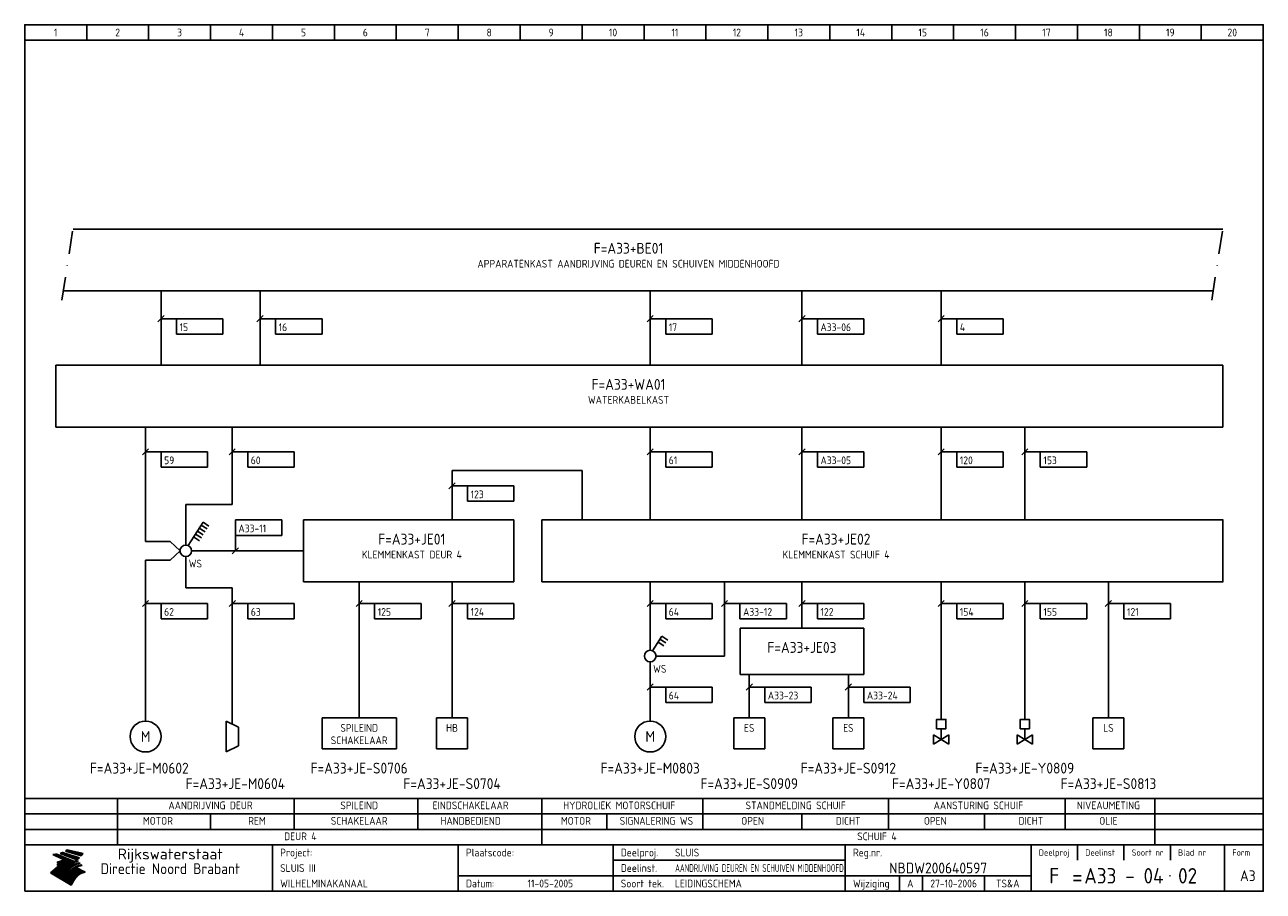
# Model space of a CAD drawing. Extents: x 10 to 410, y 10 to 290.
import ezdxf
from ezdxf.enums import TextEntityAlignment as Align

# ---------------------------------------------------------------- set-up
doc = ezdxf.new("R2010")
doc.units = 0
doc.header["$LTSCALE"] = 15
doc.header["$MEASUREMENT"] = 0
doc.linetypes.add('DASHDOT', pattern=[1, 0.5, -0.25, 0, -0.25])
doc.layers.get('0').update_dxf_attribs({"linetype": 'CONTINUOUS'})
for name, color, linetype in [('0-25', 7, 'CONTINUOUS'), ('0-35', 2, 'CONTINUOUS'), ('0-50', 3, 'CONTINUOUS'), ('B-25', 7, 'CONTINUOUS'), ('B-35', 2, 'CONTINUOUS'), ('S-25', 7, 'CONTINUOUS')]:
    doc.layers.add(name, color=color, linetype=linetype)
doc.styles.add('ISO', font='iso.shx')
doc.styles.get("Standard").update_dxf_attribs({"font": 'iso.shx'})

# ---------------------------------------------------------------- blocks, each defined once
blk = doc.blocks.new('KADERA3')
at = {"layer": '0-25'}
for p, q in [((30, 285), (30, 290)), ((50, 285), (50, 290)), ((70, 285), (70, 290)), ((90, 285), (90, 290)), ((110, 285), (110, 290)), ((130, 285), (130, 290)), ((150, 285), (150, 290)), ((170, 285), (170, 290)), ((190, 285), (190, 290)), ((210, 285), (210, 290)), ((230, 285), (230, 290)), ((250, 285), (250, 290)), ((270, 285), (270, 290)), ((290, 285), (290, 290)), ((310, 285), (310, 290)), ((330, 285), (330, 290)), ((350, 285), (350, 290)), ((370, 285), (370, 290)), ((390, 285), (390, 290)), ((10, 285), (410, 285)), ((410, 35), (10, 35)), ((410, 30), (10, 30)), ((350, 25), (350, 20)), ((365, 25), (365, 20)), ((380, 25), (380, 20)), ((200, 20), (275, 20)), ((150, 15), (335, 15)), ((292.5, 15), (292.5, 10)), ((300, 15), (300, 10)), ((320, 15), (320, 10))]:
    blk.add_line(p, q, dxfattribs=at)
at = {"layer": '0-25', "color": 7}
for p, q in [((19.1, 21.89), (25.12, 19)), ((19.1, 21.89), (25.12, 19)), ((19.17, 21.86), (20.7, 21.86)), ((19.29, 21.8), (20.83, 21.8)), ((19.4, 21.75), (20.96, 21.75)), ((19.52, 21.69), (21.09, 21.69)), ((19.64, 21.63), (21.22, 21.63)), ((19.74, 21.92), (20.56, 21.92)), ((19.75, 21.58), (21.36, 21.58)), ((19.87, 21.52), (21.49, 21.52)), ((19.99, 21.47), (21.62, 21.47)), ((20.11, 21.41), (21.75, 21.41)), ((20.22, 21.35), (21.88, 21.35)), ((20.25, 21.97), (20.43, 21.97)), ((20.34, 21.3), (22.02, 21.3)), ((20.38, 21.99), (26.02, 19.59)), ((20.38, 21.99), (26.02, 19.59)), ((20.46, 21.24), (22.15, 21.24)), ((20.57, 21.18), (22.28, 21.18)), ((20.69, 21.13), (22.41, 21.13)), ((20.81, 21.07), (22.55, 21.07)), ((20.92, 21.02), (22.68, 21.02)), ((21.04, 20.96), (22.81, 20.96)), ((21.16, 20.9), (22.94, 20.9)), ((21.27, 20.85), (23.07, 20.85)), ((21.39, 20.79), (23.21, 20.79)), ((21.47, 22.25), (26.83, 20.19)), ((21.47, 22.25), (26.83, 20.19)), ((21.49, 22.25), (23.07, 22.25)), ((21.51, 20.73), (23.34, 20.73)), ((21.6, 22.2), (23.25, 22.2)), ((21.63, 20.68), (23.47, 20.68)), ((21.65, 22.31), (22.89, 22.31)), ((21.74, 20.62), (23.6, 20.62)), ((21.75, 22.14), (23.42, 22.14)), ((21.8, 22.37), (22.71, 22.37)), ((21.86, 20.57), (23.73, 20.57)), ((21.9, 22.08), (23.6, 22.08)), ((21.94, 22.42), (22.53, 22.42)), ((21.98, 20.51), (23.87, 20.51)), ((22.04, 22.03), (23.78, 22.03)), ((22.06, 22.48), (22.36, 22.48)), ((22.09, 20.45), (24, 20.45)), ((22.18, 22.53), (27.65, 20.8)), ((22.18, 22.53), (27.65, 20.8)), ((22.19, 21.97), (23.96, 21.97)), ((22.21, 20.4), (24.13, 20.4)), ((22.33, 20.34), (24.26, 20.34)), ((22.34, 21.92), (24.13, 21.92)), ((22.37, 20), (23.08, 20)), ((22.44, 20.28), (24.4, 20.28)), ((22.48, 21.86), (24.31, 21.86)), ((22.49, 20.06), (23.04, 20.06)), ((22.56, 20.23), (24.53, 20.23)), ((22.61, 20.12), (22.93, 20.12)), ((22.63, 21.8), (24.49, 21.8)), ((22.68, 20.17), (24.66, 20.17)), ((22.71, 20.17), (22.82, 20.17)), ((23.11, 20.02), (22.77, 20.2)), ((23.11, 20.02), (22.77, 20.2)), ((22.78, 21.75), (24.67, 21.75)), ((22.79, 20.12), (24.79, 20.12)), ((22.91, 20.06), (24.92, 20.06)), ((22.92, 21.69), (24.85, 21.69)), ((23.03, 20), (25.06, 20)), ((23.07, 21.63), (25.02, 21.63)), ((23.14, 22.99), (28.22, 21.46)), ((23.14, 22.99), (28.22, 21.46)), ((23.15, 22.98), (25.33, 22.98)), ((23.22, 21.58), (25.2, 21.58)), ((23.23, 23.04), (25.09, 23.04)), ((23.32, 23.1), (24.84, 23.1)), ((23.34, 22.93), (25.57, 22.93)), ((23.36, 21.52), (25.38, 21.52)), ((23.4, 23.15), (24.6, 23.15)), ((23.49, 23.21), (24.36, 23.21)), ((23.51, 21.47), (25.56, 21.47)), ((23.52, 22.87), (25.81, 22.87)), ((23.57, 23.27), (24.12, 23.27)), ((23.64, 23.32), (23.87, 23.32)), ((23.66, 21.41), (25.74, 21.41)), ((23.7, 23.36), (28.82, 22.17)), ((23.7, 23.36), (28.82, 22.17)), ((23.71, 22.82), (26.06, 22.82)), ((23.8, 21.35), (25.91, 21.35)), ((23.9, 22.76), (26.3, 22.76)), ((23.95, 21.3), (26.09, 21.3)), ((24.09, 22.7), (26.54, 22.7)), ((24.09, 21.24), (26.27, 21.24)), ((24.24, 21.18), (26.45, 21.18)), ((24.27, 22.65), (26.78, 22.65)), ((24.39, 21.13), (26.62, 21.13)), ((24.46, 22.59), (27.03, 22.59)), ((24.53, 21.07), (26.8, 21.07)), ((24.65, 22.53), (27.27, 22.53)), ((24.68, 21.02), (26.98, 21.02)), ((24.83, 20.96), (27.16, 20.96)), ((24.84, 22.48), (27.51, 22.48)), ((24.97, 20.9), (27.34, 20.9)), ((25.02, 22.42), (27.75, 22.42)), ((25.12, 20.85), (27.51, 20.85)), ((25.21, 22.37), (28, 22.37)), ((25.27, 20.79), (27.63, 20.79)), ((25.4, 22.31), (28.24, 22.31)), ((25.41, 20.73), (27.57, 20.73)), ((25.56, 20.68), (27.51, 20.68)), ((25.58, 22.25), (28.48, 22.25)), ((25.71, 20.62), (27.44, 20.62)), ((25.77, 22.2), (28.72, 22.2)), ((25.85, 20.57), (27.37, 20.57)), ((25.96, 22.14), (28.79, 22.14)), ((26, 20.51), (27.29, 20.51)), ((26.15, 22.08), (28.75, 22.08)), ((26.15, 20.45), (27.22, 20.45)), ((26.29, 20.4), (27.14, 20.4)), ((26.33, 22.03), (28.71, 22.03)), ((26.44, 20.34), (27.06, 20.34)), ((26.52, 21.97), (28.66, 21.97)), ((26.59, 20.28), (26.97, 20.28)), ((26.71, 21.92), (28.62, 21.92)), ((26.73, 20.23), (26.89, 20.23)), ((26.9, 21.86), (28.57, 21.86)), ((27.08, 21.8), (28.52, 21.8)), ((27.27, 21.75), (28.48, 21.75)), ((27.46, 21.69), (28.43, 21.69)), ((27.65, 21.63), (28.38, 21.63)), ((27.83, 21.58), (28.33, 21.58)), ((28.02, 21.52), (28.28, 21.52)), ((28.21, 21.47), (28.22, 21.47)), ((20.58, 17.88), (18.3, 16)), ((20.58, 17.88), (18.3, 16)), ((24.94, 11.97), (18.3, 16)), ((24.94, 11.97), (18.3, 16)), ((18.31, 16.01), (20.96, 16.01)), ((18.38, 16.07), (21.46, 16.07)), ((18.45, 16.12), (21.88, 16.12)), ((18.52, 16.18), (22.15, 16.18)), ((18.59, 16.23), (22.38, 16.23)), ((18.65, 16.29), (22.58, 16.29)), ((18.72, 16.35), (22.75, 16.35)), ((18.79, 16.4), (22.91, 16.4)), ((18.86, 16.46), (20.6, 16.46)), ((18.93, 16.52), (20.6, 16.52)), ((18.99, 16.57), (20.6, 16.57)), ((19.06, 16.63), (20.6, 16.63)), ((19.13, 16.68), (20.6, 16.68)), ((19.2, 16.74), (20.6, 16.74)), ((19.27, 16.8), (20.6, 16.8)), ((19.33, 16.85), (21.07, 16.85)), ((19.4, 16.91), (21.55, 16.91)), ((19.47, 16.97), (21.88, 16.97)), ((19.54, 17.02), (22.13, 17.02)), ((19.61, 17.08), (22.34, 17.08)), ((19.67, 17.13), (20.6, 17.13)), ((19.74, 17.19), (20.6, 17.19)), ((19.81, 17.25), (20.6, 17.25)), ((19.88, 17.3), (20.6, 17.3)), ((19.95, 17.36), (20.6, 17.36)), ((20.01, 17.42), (20.6, 17.42)), ((20.08, 17.47), (20.93, 17.47)), ((20.15, 17.53), (21.26, 17.53)), ((20.22, 17.58), (21.51, 17.58)), ((20.29, 17.64), (21.72, 17.64)), ((20.35, 17.7), (21.9, 17.7)), ((20.42, 17.75), (22.07, 17.75)), ((20.49, 17.81), (22.22, 17.81)), ((20.56, 17.87), (22.36, 17.87)), ((20.6, 19.11), (20.58, 19.51)), ((20.6, 19.11), (20.58, 19.51)), ((20.58, 19.5), (22.09, 19.5)), ((20.58, 19.44), (21.95, 19.44)), ((20.59, 19.38), (21.79, 19.38)), ((20.59, 19.33), (21.62, 19.33)), ((20.59, 19.27), (21.42, 19.27)), ((20.6, 19.22), (21.2, 19.22)), ((20.6, 19.16), (20.93, 19.16)), ((20.6, 19.11), (20.69, 19.12)), ((20.6, 19.11), (20.69, 19.12)), ((20.6, 18.79), (20.77, 18.81)), ((20.6, 18.79), (20.77, 18.81)), ((20.6, 18.29), (20.6, 18.79)), ((20.6, 18.29), (20.6, 18.79)), ((20.6, 18.77), (22.46, 18.77)), ((20.6, 18.71), (22.33, 18.71)), ((20.6, 18.65), (22.19, 18.65)), ((20.6, 18.6), (22.04, 18.6)), ((20.6, 18.54), (21.87, 18.54)), ((20.6, 18.48), (21.68, 18.48)), ((20.6, 18.43), (21.46, 18.43)), ((20.6, 18.37), (21.21, 18.37)), ((20.6, 18.32), (20.87, 18.32)), ((20.6, 18.29), (20.88, 18.32)), ((20.6, 18.29), (20.88, 18.32)), ((20.6, 17.88), (20.86, 17.91)), ((20.6, 17.88), (20.86, 17.91)), ((20.6, 17.43), (20.97, 17.48)), ((20.6, 17.43), (20.97, 17.48)), ((20.6, 17.43), (20.6, 17.09)), ((20.6, 17.43), (20.6, 17.09)), ((20.6, 17.09), (21.26, 17.16)), ((20.6, 17.09), (21.26, 17.16)), ((20.6, 16.8), (21.37, 16.89)), ((20.6, 16.8), (21.37, 16.89)), ((20.6, 16.8), (20.6, 16.45)), ((20.6, 16.8), (20.6, 16.45)), ((20.6, 16.45), (21.56, 16.56)), ((20.6, 16.45), (21.56, 16.56)), ((20.6, 15.97), (21.67, 16.09)), ((20.6, 15.97), (21.67, 16.09)), ((20.7, 16.46), (23.06, 16.46)), ((20.9, 19.55), (22.23, 19.55)), ((20.9, 18.82), (22.59, 18.82)), ((20.98, 17.92), (22.5, 17.92)), ((21.02, 17.13), (22.53, 17.13)), ((21.19, 19.61), (22.35, 19.61)), ((21.2, 16.52), (23.2, 16.52)), ((21.32, 18.88), (22.71, 18.88)), ((21.32, 17.98), (22.62, 17.98)), ((21.42, 19.67), (22.47, 19.67)), ((21.47, 17.19), (22.7, 17.19)), ((21.59, 18.03), (22.74, 18.03)), ((21.61, 18.93), (22.82, 18.93)), ((21.62, 19.72), (22.59, 19.72)), ((21.72, 16.57), (23.32, 16.57)), ((21.77, 17.25), (22.85, 17.25)), ((21.8, 19.78), (22.69, 19.78)), ((21.8, 18.09), (22.85, 18.09)), ((21.84, 18.99), (22.92, 18.99)), ((21.96, 19.83), (22.79, 19.83)), ((21.99, 18.15), (22.95, 18.15)), ((22.01, 17.3), (22.99, 17.3)), ((22.03, 19.05), (23.03, 19.05)), ((22.1, 16.63), (23.44, 16.63)), ((22.11, 19.89), (22.89, 19.89)), ((22.16, 18.2), (23.05, 18.2)), ((22.21, 19.1), (23.12, 19.1)), ((22.21, 17.36), (23.12, 17.36)), ((22.24, 19.95), (22.99, 19.95)), ((22.31, 18.26), (23.15, 18.26)), ((22.36, 19.16), (23.22, 19.16)), ((22.38, 16.68), (23.56, 16.68)), ((22.39, 17.42), (23.24, 17.42)), ((22.45, 18.32), (23.24, 18.32)), ((22.51, 19.22), (23.3, 19.22)), ((22.56, 17.47), (23.36, 17.47)), ((22.59, 18.37), (23.33, 18.37)), ((22.6, 16.74), (23.66, 16.74)), ((22.64, 19.27), (23.39, 19.27)), ((22.71, 18.43), (23.42, 18.43)), ((22.71, 17.53), (23.47, 17.53)), ((22.77, 19.33), (23.47, 19.33)), ((22.79, 16.8), (23.77, 16.8)), ((22.83, 18.48), (23.5, 18.48)), ((22.84, 17.58), (23.57, 17.58)), ((22.89, 19.38), (23.55, 19.38)), ((22.94, 18.54), (23.58, 18.54)), ((22.96, 16.85), (23.86, 16.85)), ((22.97, 17.64), (23.67, 17.64)), ((23, 19.44), (23.63, 19.44)), ((23.04, 18.6), (23.66, 18.6)), ((23.1, 19.5), (23.72, 19.5)), ((23.1, 17.7), (23.77, 17.7)), ((23.12, 16.91), (23.96, 16.91)), ((23.14, 18.65), (23.74, 18.65)), ((23.15, 19.95), (25.19, 19.95)), ((23.21, 19.55), (23.8, 19.55)), ((23.21, 17.75), (23.86, 17.75)), ((23.21, 16.01), (28.9, 16.01)), ((23.24, 18.71), (23.82, 18.71)), ((23.26, 19.89), (25.32, 19.89)), ((23.26, 16.97), (24.05, 16.97)), ((23.3, 19.61), (23.88, 19.61)), ((23.32, 17.81), (23.95, 17.81)), ((23.33, 18.77), (23.91, 18.77)), ((23.37, 16.07), (29.08, 16.07)), ((23.38, 19.83), (25.45, 19.83)), ((23.39, 19.67), (23.81, 19.67)), ((23.39, 17.02), (24.14, 17.02)), ((23.42, 18.82), (23.99, 18.82)), ((23.42, 17.87), (24.03, 17.87)), ((23.45, 19.7), (23.58, 19.79)), ((23.45, 19.7), (23.58, 19.79)), ((23.48, 19.72), (23.7, 19.72)), ((23.5, 19.78), (25.58, 19.78)), ((23.51, 18.88), (24.07, 18.88)), ((23.51, 16.12), (29.27, 16.12)), ((23.52, 17.92), (24.11, 17.92)), ((23.52, 17.08), (24.22, 17.08)), ((23.54, 18.9), (24.3, 19.42)), ((23.54, 18.9), (24.3, 19.42)), ((23.56, 19.78), (23.59, 19.78)), ((23.56, 19.39), (23.9, 19.62)), ((23.56, 19.39), (23.9, 19.62)), ((23.58, 19.79), (23.9, 19.62)), ((23.58, 19.79), (23.9, 19.62)), ((23.59, 18.93), (24.15, 18.93)), ((23.61, 19.72), (25.72, 19.72)), ((23.62, 17.98), (24.2, 17.98)), ((23.63, 17.13), (24.3, 17.13)), ((23.65, 18.59), (24.62, 19.25)), ((23.65, 18.59), (24.62, 19.25)), ((29.41, 16.17), (23.65, 16.17)), ((23.67, 18.99), (24.23, 18.99)), ((23.71, 18.03), (24.28, 18.03)), ((23.73, 19.67), (25.85, 19.67)), ((23.75, 19.05), (24.32, 19.05)), ((23.75, 17.19), (24.38, 17.19)), ((23.77, 16.23), (29.47, 16.23)), ((23.79, 18.09), (24.36, 18.09)), ((23.83, 19.1), (24.4, 19.1)), ((23.85, 19.61), (25.98, 19.61)), ((23.85, 17.25), (24.46, 17.25)), ((23.88, 18.15), (24.44, 18.15)), ((23.89, 16.29), (29.36, 16.29)), ((23.92, 19.16), (24.48, 19.16)), ((23.94, 18.19), (25.23, 19.07)), ((23.94, 18.19), (25.23, 19.07)), ((23.95, 17.3), (24.55, 17.3)), ((23.96, 19.55), (25.96, 19.55)), ((23.96, 18.2), (24.53, 18.2)), ((24, 19.22), (24.56, 19.22)), ((24, 16.35), (29.24, 16.35)), ((24.04, 18.26), (24.61, 18.26)), ((24.05, 17.36), (24.63, 17.36)), ((24.06, 17.88), (25.34, 18.76)), ((24.06, 17.88), (25.34, 18.76)), ((24.08, 19.5), (25.88, 19.5)), ((24.08, 19.27), (24.58, 19.27)), ((24.11, 16.4), (29.13, 16.4)), ((24.13, 18.32), (24.69, 18.32)), ((24.14, 17.42), (24.71, 17.42)), ((24.16, 19.33), (24.47, 19.33)), ((24.2, 19.44), (25.79, 19.44)), ((24.21, 18.37), (24.77, 18.37)), ((24.21, 16.46), (29.02, 16.46)), ((24.23, 17.47), (24.79, 17.47)), ((24.24, 17.48), (25.52, 18.36)), ((24.24, 17.48), (25.52, 18.36)), ((24.25, 19.38), (24.36, 19.38)), ((24.29, 18.43), (24.85, 18.43)), ((24.3, 19.42), (24.62, 19.25)), ((24.3, 19.42), (24.62, 19.25)), ((24.31, 19.38), (25.71, 19.38)), ((24.31, 17.53), (24.87, 17.53)), ((24.31, 16.52), (28.91, 16.52)), ((24.35, 17.17), (25.64, 18.05)), ((24.35, 17.17), (25.64, 18.05)), ((24.37, 18.48), (24.94, 18.48)), ((24.39, 17.58), (24.96, 17.58)), ((24.4, 16.57), (28.79, 16.57)), ((24.43, 19.33), (25.62, 19.33)), ((24.45, 18.54), (25.02, 18.54)), ((24.47, 17.64), (25.04, 17.64)), ((24.49, 16.63), (28.68, 16.63)), ((24.54, 18.6), (25.1, 18.6)), ((24.55, 19.27), (25.54, 19.27)), ((24.56, 17.7), (25.12, 17.7)), ((24.57, 16.68), (28.57, 16.68)), ((24.62, 18.65), (25.18, 18.65)), ((24.63, 16.72), (25.91, 17.6)), ((24.63, 16.72), (25.91, 17.6)), ((24.64, 17.75), (25.2, 17.75)), ((24.66, 16.74), (28.45, 16.74)), ((24.67, 19.22), (25.45, 19.22)), ((24.7, 18.71), (25.27, 18.71)), ((24.72, 17.81), (25.29, 17.81)), ((24.74, 16.8), (28.34, 16.8)), ((24.78, 19.16), (25.37, 19.16)), ((24.78, 18.77), (25.34, 18.77)), ((24.8, 17.87), (25.37, 17.87)), ((24.82, 16.85), (28.23, 16.85)), ((24.87, 18.82), (25.4, 18.82)), ((24.89, 17.92), (25.45, 17.92)), ((24.9, 19.1), (25.28, 19.1)), ((24.9, 16.91), (28.11, 16.91)), ((24.95, 18.88), (25.45, 18.88)), ((24.97, 17.98), (25.53, 17.98)), ((24.99, 16.97), (28, 16.97)), ((25.02, 19.05), (25.2, 19.05)), ((25.03, 18.93), (25.51, 18.93)), ((25.05, 18.03), (25.61, 18.03)), ((25.07, 17.02), (27.89, 17.02)), ((25.11, 18.99), (25.57, 18.99)), ((26.02, 19.59), (25.12, 19)), ((26.02, 19.59), (25.12, 19)), ((25.13, 18.09), (25.68, 18.09)), ((25.15, 17.08), (27.77, 17.08)), ((25.19, 19.05), (25.63, 19.05)), ((25.21, 18.15), (25.75, 18.15)), ((25.23, 17.13), (27.66, 17.13)), ((25.26, 19.1), (25.7, 19.1)), ((25.3, 18.2), (25.82, 18.2)), ((25.31, 17.19), (27.55, 17.19)), ((25.33, 19.16), (25.77, 19.16)), ((25.38, 18.26), (25.89, 18.26)), ((25.39, 19.22), (25.85, 19.22)), ((25.4, 17.25), (27.43, 17.25)), ((25.46, 18.32), (25.97, 18.32)), ((25.47, 19.27), (25.93, 19.27)), ((25.48, 17.3), (27.32, 17.3)), ((25.54, 19.33), (26.03, 19.33)), ((25.54, 18.37), (26.06, 18.37)), ((25.56, 17.36), (27.21, 17.36)), ((25.62, 18.43), (26.14, 18.43)), ((25.63, 19.38), (26.13, 19.38)), ((25.64, 17.42), (27.1, 17.42)), ((25.7, 18.48), (26.24, 18.48)), ((25.72, 19.44), (26.24, 19.44)), ((25.73, 17.47), (26.98, 17.47)), ((25.79, 18.54), (26.34, 18.54)), ((25.81, 17.53), (26.87, 17.53)), ((25.82, 19.5), (26.36, 19.5)), ((25.89, 18.6), (26.46, 18.6)), ((25.89, 17.58), (26.76, 17.58)), ((25.93, 19.55), (26.53, 19.55)), ((25.96, 17.64), (26.64, 17.64)), ((25.99, 18.65), (26.58, 18.65)), ((26.04, 17.7), (26.59, 17.7)), ((26.06, 19.61), (26.85, 19.61)), ((26.1, 18.71), (26.72, 18.71)), ((26.12, 17.75), (26.67, 17.75)), ((26.2, 17.81), (26.76, 17.81)), ((26.21, 19.67), (27.23, 19.67)), ((26.23, 18.77), (26.89, 18.77)), ((26.29, 17.87), (26.86, 17.87)), ((26.37, 18.82), (27.09, 18.82)), ((26.39, 17.92), (26.97, 17.92)), ((26.44, 19.72), (27.18, 19.72)), ((26.49, 17.98), (27.09, 17.98)), ((26.53, 18.88), (27.34, 18.88)), ((26.56, 17.68), (29.54, 16.2)), ((26.56, 17.68), (29.54, 16.2)), ((26.6, 18.03), (27.22, 18.03)), ((26.72, 18.09), (27.38, 18.09)), ((26.73, 18.93), (27.66, 18.93)), ((26.85, 18.15), (27.56, 18.15)), ((26.99, 18.99), (27.9, 18.99)), ((27, 18.2), (27.8, 18.2)), ((27.13, 19.78), (27.25, 19.64)), ((27.13, 19.78), (27.25, 19.64)), ((27.18, 18.26), (28.13, 18.26)), ((27.26, 19.05), (27.84, 19.05)), ((27.39, 18.32), (28.47, 18.32)), ((27.7, 18.37), (28.49, 18.37)), ((27.78, 19.1), (27.93, 18.96)), ((27.78, 19.1), (27.93, 18.96)), ((28, 18.43), (28.44, 18.43)), ((28.29, 15.83), (29.54, 16.2)), ((28.29, 15.83), (29.54, 16.2)), ((28.39, 18.48), (28.54, 18.32)), ((28.39, 18.48), (28.54, 18.32)), ((29.54, 16.2), (29.45, 16.17)), ((29.54, 16.2), (29.45, 16.17)), ((29.46, 16.18), (29.47, 16.18)), ((18.38, 15.95), (20.6, 15.95)), ((18.47, 15.9), (20.6, 15.9)), ((18.57, 15.84), (20.6, 15.84)), ((18.66, 15.78), (20.6, 15.78)), ((18.75, 15.73), (20.6, 15.73)), ((18.85, 15.67), (20.6, 15.67)), ((18.94, 15.62), (20.6, 15.62)), ((19.03, 15.56), (27.83, 15.56)), ((19.12, 15.5), (27.75, 15.5)), ((19.22, 15.45), (27.66, 15.45)), ((19.31, 15.39), (27.58, 15.39)), ((19.4, 15.33), (27.5, 15.33)), ((19.49, 15.28), (27.43, 15.28)), ((19.59, 15.22), (27.36, 15.22)), ((19.68, 15.17), (27.29, 15.17)), ((19.77, 15.11), (27.22, 15.11)), ((19.86, 15.05), (27.15, 15.05)), ((19.96, 15), (27.09, 15)), ((20.05, 14.94), (27.02, 14.94)), ((20.14, 14.88), (26.96, 14.88)), ((20.24, 14.83), (26.9, 14.83)), ((20.33, 14.77), (26.84, 14.77)), ((20.42, 14.72), (26.79, 14.72)), ((20.51, 14.66), (26.73, 14.66)), ((20.6, 15.97), (20.6, 15.58)), ((20.6, 15.97), (20.6, 15.58)), ((20.6, 15.58), (21.95, 15.73)), ((20.6, 15.58), (21.95, 15.73)), ((20.61, 14.6), (26.68, 14.6)), ((20.7, 14.55), (26.62, 14.55)), ((20.79, 14.49), (26.57, 14.49)), ((20.88, 14.43), (26.52, 14.43)), ((20.94, 15.62), (27.92, 15.62)), ((20.98, 14.38), (26.47, 14.38)), ((21.07, 14.32), (26.42, 14.32)), ((21.16, 14.27), (26.38, 14.27)), ((21.25, 14.21), (26.33, 14.21)), ((21.35, 14.15), (26.29, 14.15)), ((21.44, 14.1), (26.24, 14.1)), ((21.45, 15.67), (28.01, 15.67)), ((21.53, 14.04), (26.2, 14.04)), ((21.63, 13.98), (26.16, 13.98)), ((21.72, 13.93), (26.12, 13.93)), ((21.81, 13.87), (26.08, 13.87)), ((21.9, 13.82), (26.04, 13.82)), ((21.96, 15.73), (28.11, 15.73)), ((22, 13.76), (26, 13.76)), ((22.09, 13.7), (25.96, 13.7)), ((22.18, 13.65), (25.93, 13.65)), ((22.27, 13.59), (25.89, 13.59)), ((22.34, 15.78), (28.21, 15.78)), ((22.37, 13.53), (25.86, 13.53)), ((22.46, 13.48), (25.82, 13.48)), ((22.55, 13.42), (25.79, 13.42)), ((22.62, 15.84), (28.33, 15.84)), ((22.65, 13.37), (25.76, 13.37)), ((22.74, 13.31), (25.73, 13.31)), ((22.83, 13.25), (25.69, 13.25)), ((22.84, 15.9), (28.52, 15.9)), ((22.92, 13.2), (25.66, 13.2)), ((23.02, 13.14), (25.63, 13.14)), ((23.04, 15.95), (28.71, 15.95)), ((23.11, 13.08), (25.59, 13.08)), ((23.2, 13.03), (25.56, 13.03)), ((23.29, 12.97), (25.53, 12.97)), ((23.39, 12.92), (25.5, 12.92)), ((23.48, 12.86), (25.46, 12.86)), ((23.57, 12.8), (25.43, 12.8)), ((23.66, 12.75), (25.4, 12.75)), ((23.76, 12.69), (25.36, 12.69)), ((23.85, 12.63), (25.33, 12.63)), ((23.94, 12.58), (25.3, 12.58)), ((24.04, 12.52), (25.26, 12.52)), ((24.13, 12.47), (25.23, 12.47)), ((24.22, 12.41), (25.2, 12.41)), ((24.31, 12.35), (25.17, 12.35)), ((24.41, 12.3), (25.13, 12.3)), ((24.5, 12.24), (25.1, 12.24)), ((24.59, 12.18), (25.07, 12.18)), ((24.68, 12.13), (25.03, 12.13)), ((24.78, 12.07), (25, 12.07)), ((24.87, 12.02), (24.97, 12.02)), ((24.94, 11.97), (25.81, 13.45)), ((24.94, 11.97), (25.81, 13.45))]:
    blk.add_line(p, q, dxfattribs=at)
for centre, radius, start, end in [((19.15, 29.7), 7.8, 269.6055, 279.0886), ((19.15, 29.7), 7.8, 269.6055, 279.0886), ((19.93, 25.38), 5.91, 276.3402, 298.7463), ((19.93, 25.38), 5.91, 276.3402, 298.7463), ((19.84, 25.09), 6.03, 278.129, 302.868), ((19.84, 25.09), 6.03, 278.129, 302.868), ((19.84, 27.26), 5.27, 288.0217, 296.3084), ((19.84, 27.26), 5.27, 288.0217, 296.3084), ((20.49, 27.56), 5.28, 300.0654, 307.393), ((20.49, 27.56), 5.28, 300.0654, 307.393), ((24.11, 24.7), 5.26, 301.1147, 312.2814), ((24.11, 24.7), 5.26, 301.1147, 312.2814), ((21.95, 27.32), 8.59, 316.9248, 323.1399), ((21.95, 27.32), 8.59, 316.9248, 323.1399), ((20.21, 23.78), 5.91, 273.6149, 304.3803), ((20.21, 23.78), 5.91, 273.6149, 304.3803), ((20.35, 24.56), 5.76, 274.164, 302.5474), ((20.35, 24.56), 5.76, 274.164, 302.5474), ((20.05, 24.28), 6.02, 277.9472, 305.7139), ((20.05, 24.28), 6.02, 277.9472, 305.7139), ((20.04, 23.49), 6.09, 278.8115, 306.4242), ((20.04, 23.49), 6.09, 278.8115, 306.4242), ((20.53, 23.07), 5.96, 277.0519, 304.973), ((20.53, 23.07), 5.96, 277.0519, 304.973), ((20.72, 22.76), 5.91, 276.3402, 304.3803), ((20.72, 22.76), 5.91, 276.3402, 304.3803), ((21.06, 22.34), 5.81, 274.9043, 303.1745), ((21.06, 22.34), 5.81, 274.9043, 303.1745), ((20.82, 22.06), 6.04, 278.1111, 305.8489), ((20.82, 22.06), 6.04, 278.1111, 305.8489), ((21.3, 21.6), 5.91, 276.3402, 304.3803), ((21.3, 21.6), 5.91, 276.3402, 304.3803), ((27.05, 17.17), 2.63, 107.4286, 133.7799), ((27.05, 17.17), 2.63, 107.4286, 133.7799), ((27.45, 16.91), 2.81, 110.4143, 138.7411), ((27.45, 16.91), 2.81, 110.4143, 138.7411), ((27.57, 15.64), 3.4, 98.1566, 126.9045), ((27.57, 15.64), 3.4, 98.1566, 126.9045), ((27.91, 15.54), 3.39, 100.5835, 132.088), ((27.91, 15.54), 3.39, 100.5835, 132.088), ((28.21, 14.74), 3.67, 95.7581, 128.7216), ((28.21, 14.74), 3.67, 95.7581, 128.7216), ((27.01, 16.84), 2.93, 87.7348, 104.8316), ((27.01, 16.84), 2.93, 87.7348, 104.8316), ((27.37, 15.71), 3.93, 91.7838, 103.2817), ((27.37, 15.71), 3.93, 91.7838, 103.2817), ((28.4, 15.05), 3.21, 96.3886, 125.0052), ((28.4, 15.05), 3.21, 96.3886, 125.0052), ((27.82, 16.31), 2.8, 90.634, 105.1984), ((27.82, 16.31), 2.8, 90.634, 105.1984), ((28.19, 15.04), 3.93, 93.8342, 103.2817), ((28.19, 15.04), 3.93, 93.8342, 103.2817), ((28.58, 15.69), 2.8, 93.8141, 105.1984), ((28.58, 15.69), 2.8, 93.8141, 105.1984), ((28.95, 14.41), 3.93, 96.0135, 103.2817), ((28.95, 14.41), 3.93, 96.0135, 103.2817), ((31.24, 10.26), 6.3, 117.9568, 149.6251), ((31.24, 10.26), 6.3, 117.9568, 149.6251)]:
    blk.add_arc(centre, radius, start, end, dxfattribs=at)
at = {"layer": '0-35'}
for p, q in [((90, 25), (90, 10)), ((150, 25), (150, 10)), ((200, 25), (200, 10)), ((275, 25), (275, 10)), ((335, 25), (335, 10)), ((397.5, 25), (397.5, 10))]:
    blk.add_line(p, q, dxfattribs=at)
at = {"layer": '0-50'}
for p, q in [((10, 25), (410, 25)), ((348.75, 15), (351.25, 15)), ((348.75, 13.5), (351.25, 13.5))]:
    blk.add_line(p, q, dxfattribs=at)
blk.add_lwpolyline([(10, 10), (410, 10), (410, 290), (10, 290)], close=True, dxfattribs=at)
at = {"layer": '0-50', "const_width": 0.25}
blk.add_lwpolyline([(379.75, 15, 1), (380, 15, 1)], format="xyb", close=True, dxfattribs=at)
at = {"layer": '0-25', "style": 'ISO'}
for s, height, p in [('Project:', 2.5, (92.5, 22.5)), ('Plaatscode:', 2.5, (152.5, 22.5)), ('Deelproj.', 2.5, (202.5, 22.5)), ('Reg.nr.', 2.5, (277.5, 22.5)), ('Deelproj', 2, (337.5, 22.5)), ('Deelinst', 2, (352.5, 22.5)), ('Soort nr', 2, (367.5, 22.5)), ('Blad nr', 2, (382.5, 22.5)), ('Form', 2, (400, 22.5)), ('Deelinst.', 2.5, (202.5, 17.5)), ('Datum:', 2.5, (152.5, 12.5)), ('Soort tek.', 2.5, (202.5, 12.5)), ('Wijziging', 2.5, (277.5, 12.5))]:
    blk.add_text(s, height=height, dxfattribs=at).set_placement(p, align=Align.MIDDLE_LEFT)
for tag, p in [('STR1', (20, 287.5)), ('STR2', (40, 287.5)), ('STR3', (60, 287.5)), ('STR4', (80, 287.5)), ('STR5', (100, 287.5)), ('STR6', (120, 287.5)), ('STR7', (140, 287.5)), ('STR8', (160, 287.5)), ('STR9', (180, 287.5)), ('STR10', (200, 287.5)), ('STR11', (220, 287.5)), ('STR12', (240, 287.5)), ('STR13', (260, 287.5)), ('STR14', (280, 287.5)), ('STR15', (300, 287.5)), ('STR16', (320, 287.5)), ('STR17', (340, 287.5)), ('STR18', (360, 287.5)), ('STR19', (380, 287.5)), ('STR20', (400, 287.5)), ('W', (180, 12.5)), ('Z', (310, 12.5)), ('Y', (327.5, 12.5))]:
    blk.add_attdef(tag, text='', height=2.5, dxfattribs=at).set_placement(p, align=Align.MIDDLE)
for tag, p in [('N', (220, 22.5)), ('B', (92.5, 17.5)), ('P', (220, 17.5)), ('C', (92.5, 12.5)), ('U', (220, 12.5)), ('REV', (295, 12.5))]:
    blk.add_attdef(tag, text='', height=2.5, dxfattribs=at).set_placement(p, align=Align.MIDDLE_LEFT)
at = {"layer": '0-35', "style": 'ISO', "width": 1.182609}
blk.add_text('Rijkswaterstaat', height=3.5, dxfattribs=at).set_placement((40, 20.28), (74, 20.28), align=Align.FIT)
at = {"layer": '0-35', "color": 2, "style": 'ISO', "width": 1.016949}
blk.add_text('Directie Noord Brabant', height=3.5, dxfattribs=at).set_placement((34.5, 15.53), (79.5, 15.53), align=Align.FIT)
at = {"layer": '0-35', "style": 'ISO'}
for tag, p in [('X', (178.5, 17.5)), ('FORM', (402.5, 15))]:
    blk.add_attdef(tag, text='', height=3.5, dxfattribs=at).set_placement(p, align=Align.MIDDLE_LEFT)
blk.add_attdef('RNR', text='', height=3.5, dxfattribs=at).set_placement((305, 17.5), align=Align.MIDDLE)
at = {"layer": '0-50', "style": 'ISO'}
for tag, p in [('M', (342.5, 15)), ('O', (365, 15))]:
    blk.add_attdef(tag, text='', height=5, dxfattribs=at).set_placement(p, align=Align.MIDDLE)
blk.add_attdef('Q', text='', height=5, dxfattribs=at).set_placement((382.5, 15), align=Align.MIDDLE_LEFT)
blk = doc.blocks.new('0301B5')
at = {"layer": 'S-25'}
for p, q in [((15, 0), (0, 0)), ((0, 0), (0, -5)), ((15, -5), (15, 0)), ((0, -5), (15, -5))]:
    blk.add_line(p, q, dxfattribs=at)
at = {"layer": 'B-25', "style": 'ISO'}
blk.add_attdef('KA', (1, -4), '', height=2.5, dxfattribs=at)

msp = doc.modelspace()

# ---------------------------------------------------------------- linework, layer by layer
at = {"ltscale": 0.5}
for p, q in [((62.01, 135), (77.01, 135)), ((62.01, 121.88), (62.01, 135)), ((78.01, 125), (78.01, 120)), ((57.01, 123), (49.01, 123)), ((60.14, 120), (57.01, 123)), ((60.14, 120), (57.01, 117)), ((63.89, 120), (100.01, 120)), ((57.01, 117), (49.01, 117)), ((62.01, 118.12), (62.01, 108)), ((62.01, 108), (77.01, 108))]:
    msp.add_line(p, q, dxfattribs=at)
at = {"layer": '0-25', "ltscale": 0.5}
for p, q in [((148, 146), (190, 146)), ((190, 146), (190, 130)), ((213.88, 86), (236, 86)), ((410, 40), (10, 40))]:
    msp.add_line(p, q, dxfattribs=at)
at = {"layer": 'S-25', "linetype": 'DASHDOT'}
for p, q in [((21.99, 201), (25.99, 227)), ((393.38, 201), (397.38, 227))]:
    msp.add_line(p, q, dxfattribs=at)
at = {"layer": 'S-25'}
for p, q in [((396.92, 224), (25.6, 224)), ((22.45, 204), (393.84, 204)), ((54, 180), (54, 204)), ((86, 180), (86, 204)), ((212, 180), (212, 204)), ((261, 180), (261, 204)), ((306, 180), (306, 204)), ((53, 194), (55, 196)), ((54, 195), (59, 195)), ((85, 194), (87, 196)), ((86, 195), (91, 195)), ((211, 194), (213, 196)), ((212, 195), (217, 195)), ((260, 194), (262, 196)), ((261, 195), (266, 195)), ((305, 194), (307, 196)), ((306, 195), (311, 195)), ((396.92, 180), (20.01, 180)), ((20.01, 180), (20.01, 160)), ((397, 160), (397, 180)), ((20.01, 160), (397, 160)), ((49.01, 123), (49.01, 160)), ((77.01, 135), (77.01, 160)), ((212, 130), (212, 160)), ((261, 130), (261, 160)), ((306, 130), (306, 160)), ((333, 130), (333, 160)), ((48.01, 151), (50.01, 153)), ((49.01, 152), (54.01, 152)), ((76, 151), (78, 153)), ((211, 151), (213, 153)), ((260, 151), (262, 153)), ((305, 151), (307, 153)), ((332, 151), (334, 153)), ((77, 152), (82, 152)), ((212, 152), (217, 152)), ((261, 152), (266, 152)), ((306, 152), (311, 152)), ((333, 152), (338, 152)), ((148, 130), (148, 146)), ((147, 140), (149, 142)), ((148, 141), (153, 141)), ((168.01, 130), (100.01, 130)), ((100.01, 130), (100.01, 110)), ((168.01, 130), (168.01, 110)), ((397.01, 130), (177.01, 130)), ((177.01, 130), (177.01, 110)), ((397, 110), (397, 130)), ((77.01, 119), (79.01, 121)), ((49.01, 65), (49.01, 117)), ((77.01, 70), (77.01, 108)), ((100.01, 110), (168.01, 110)), ((118, 66), (118, 110)), ((148, 66), (148, 110)), ((177.01, 110), (397.01, 110)), ((212, 87.88), (212, 110)), ((236, 86), (236, 110)), ((261, 95), (261, 110)), ((306, 65.5), (306, 110)), ((333, 65.5), (333, 110)), ((360, 66), (360, 110)), ((48.01, 102), (50.01, 104)), ((76.01, 102), (78.01, 104)), ((117, 102), (119, 104)), ((147, 102), (149, 104)), ((211, 102), (213, 104)), ((235, 102), (237, 104)), ((260, 102), (262, 104)), ((305, 102), (307, 104)), ((332, 102), (334, 104)), ((359, 102), (361, 104)), ((49.01, 103), (54.01, 103)), ((77.01, 103), (82.01, 103)), ((118, 103), (123, 103)), ((148, 103), (153, 103)), ((212, 103), (217, 103)), ((236, 103), (241, 103)), ((261, 103), (266, 103)), ((306, 103), (311, 103)), ((333, 103), (338, 103)), ((360, 103), (365, 103)), ((281.01, 95), (241.01, 95)), ((241.01, 95), (241.01, 80)), ((281.01, 95), (281.01, 80)), ((212, 65), (212, 84.12)), ((241.01, 80), (281.01, 80)), ((244, 66), (244, 80)), ((276, 66), (276, 80)), ((211, 75), (213, 77)), ((212, 76), (217, 76)), ((243, 75), (245, 77)), ((244, 76), (249, 76)), ((275, 75), (277, 77)), ((276, 76), (281, 76)), ((77.01, 70), (77.01, 64)), ((130.01, 66), (106.01, 66)), ((106.01, 66), (106.01, 56)), ((130.01, 66), (130.01, 56)), ((143.01, 56), (143.01, 66)), ((153.01, 66), (143.01, 66)), ((153.01, 56), (153.01, 66)), ((239.01, 56), (239.01, 66)), ((249.01, 66), (239.01, 66)), ((249.01, 56), (249.01, 66)), ((271.01, 56), (271.01, 66)), ((281.01, 66), (271.01, 66)), ((281.01, 56), (281.01, 66)), ((365.01, 66), (355.01, 66)), ((355.01, 56), (355.01, 66)), ((365.01, 56), (365.01, 66)), ((306, 58.99), (306, 62.5)), ((333, 58.99), (333, 62.5)), ((106.01, 56), (130.01, 56)), ((143.01, 56), (153.01, 56)), ((239.01, 56), (249.01, 56)), ((271.01, 56), (281.01, 56)), ((355.01, 56), (365.01, 56)), ((40, 40), (40, 25)), ((97, 40), (97, 30)), ((137, 40), (137, 30)), ((177, 40), (177, 25)), ((229, 40), (229, 30)), ((289, 40), (289, 30)), ((346, 40), (346, 30)), ((375, 40), (375, 25)), ((70, 35), (70, 30)), ((198, 35), (198, 30)), ((261, 35), (261, 30)), ((320, 35), (320, 30))]:
    msp.add_line(p, q, dxfattribs=at)
at = {"layer": 'S-25', "color": 0, "linetype": 'Continuous'}
for p, q in [((67.58, 129.22), (62.79, 121.71)), ((66.97, 128.27), (68.87, 127.06)), ((67.58, 129.22), (69.48, 128.01)), ((64.55, 124.48), (66.45, 123.27)), ((65.16, 125.43), (67.06, 124.22)), ((65.76, 126.38), (67.66, 125.17)), ((66.37, 127.32), (68.27, 126.11)), ((215.75, 92.38), (212.77, 87.71)), ((215.75, 92.38), (217.65, 91.17)), ((214.54, 90.48), (216.44, 89.27)), ((215.14, 91.43), (217.04, 90.22)), ((75.01, 55), (75.01, 65)), ((79.01, 63), (75.01, 65)), ((79.01, 57), (79.01, 63)), ((79.01, 57), (75.01, 55))]:
    msp.add_line(p, q, dxfattribs=at)
at = {"layer": 'S-25', "color": 0}
for p, q in [((306, 58.99), (303.5, 60.49)), ((303.5, 57.49), (303.5, 60.49)), ((306, 58.99), (308.5, 60.49)), ((308.5, 57.49), (308.5, 60.49)), ((333, 58.99), (330.5, 60.49)), ((330.5, 57.49), (330.5, 60.49)), ((333, 58.99), (335.5, 60.49)), ((335.5, 57.49), (335.5, 60.49)), ((306, 58.99), (303.5, 57.49)), ((306, 58.99), (308.5, 57.49)), ((333, 58.99), (330.5, 57.49)), ((333, 58.99), (335.5, 57.49))]:
    msp.add_line(p, q, dxfattribs=at)
at = {"layer": 'S-25'}
for points in [[(304.5, 62.5), (307.5, 62.5), (307.5, 65.5), (304.5, 65.5)], [(331.5, 62.5), (334.5, 62.5), (334.5, 65.5), (331.5, 65.5)]]:
    msp.add_lwpolyline(points, close=True, dxfattribs=at)
at = {"layer": 'S-25', "color": 0, "linetype": 'Continuous'}
for centre in [(62.01, 120), (212, 86)]:
    msp.add_circle(centre, 1.88, dxfattribs=at)
at = {"layer": 'S-25'}
for centre in [(49.01, 60), (212, 60)]:
    msp.add_circle(centre, 5, dxfattribs=at)

# ---------------------------------------------------------------- block references
for p, values in [((59, 195), {'KA': '15'}), ((91, 195), {'KA': '16'}), ((217, 195), {'KA': '17'}), ((266, 195), {'KA': 'A33-06'}), ((311, 195), {'KA': '4'}), ((82, 152), {'KA': '60'}), ((217, 152), {'KA': '61'}), ((266, 152), {'KA': 'A33-05'}), ((311, 152), {'KA': '120'}), ((338, 152), {'KA': '153'}), ((153, 141), {'KA': '123'}), ((123, 103), {'KA': '125'}), ((153, 103), {'KA': '124'}), ((217, 103), {'KA': '64'}), ((241, 103), {'KA': 'A33-12'}), ((266, 103), {'KA': '122'}), ((311, 103), {'KA': '154'}), ((338, 103), {'KA': '155'}), ((365, 103), {'KA': '121'}), ((249, 76), {'KA': 'A33-23'}), ((281, 76), {'KA': 'A33-24'})]:
    msp.add_blockref('0301B5', p).add_auto_attribs(values)
ref = msp.add_blockref('KADERA3', (0, 0), dxfattribs=at)
ref.add_attrib('B', 'SLUIS III', dxfattribs={"layer": '0-25', "height": 2.5, "style": 'ISO'}).set_placement((92.5, 17.5), align=Align.MIDDLE_LEFT)
ref.add_attrib('C', 'WILHELMINAKANAAL', dxfattribs={"layer": '0-25', "height": 2.5, "style": 'ISO'}).set_placement((92.5, 12.5), align=Align.MIDDLE_LEFT)
ref.add_attrib('N', 'SLUIS', dxfattribs={"layer": '0-25', "height": 2.5, "style": 'ISO'}).set_placement((220, 22.5), align=Align.MIDDLE_LEFT)
ref.add_attrib('U', 'LEIDINGSCHEMA', dxfattribs={"layer": '0-25', "height": 2.5, "style": 'ISO'}).set_placement((220, 12.5), align=Align.MIDDLE_LEFT)
ref.add_attrib('M', 'F', dxfattribs={"layer": '0-50', "height": 5, "style": 'ISO'}).set_placement((342.5, 15), align=Align.MIDDLE)
ref.add_attrib('O', 'A33 - 04', dxfattribs={"layer": '0-50', "height": 5, "style": 'ISO'}).set_placement((365, 15), align=Align.MIDDLE)
ref.add_attrib('Q', '02', dxfattribs={"layer": '0-50', "height": 5, "style": 'ISO'}).set_placement((382.5, 15), align=Align.MIDDLE_LEFT)
ref.add_attrib('RNR', 'NBDW200640597', dxfattribs={"layer": '0-35', "height": 3.5, "style": 'ISO'}).set_placement((305, 17.5), align=Align.MIDDLE)
ref.add_attrib('W', '11-05-2005', dxfattribs={"layer": '0-25', "height": 2.5, "style": 'ISO'}).set_placement((179.75, 12.5), align=Align.MIDDLE)
ref.add_attrib('FORM', 'A3', dxfattribs={"layer": '0-35', "height": 3.5, "style": 'ISO'}).set_placement((402.5, 15), align=Align.MIDDLE_LEFT)
ref.add_attrib('REV', 'A', dxfattribs={"layer": '0-25', "height": 2.5, "style": 'ISO'}).set_placement((295, 12.5), align=Align.MIDDLE_LEFT)
ref.add_attrib('Z', '27-10-2006', dxfattribs={"layer": '0-25', "height": 2.5, "style": 'ISO'}).set_placement((310, 12.5), align=Align.MIDDLE)
ref.add_attrib('Y', 'TS&A', dxfattribs={"layer": '0-25', "height": 2.5, "style": 'ISO'}).set_placement((327.5, 12.5), align=Align.MIDDLE)
ref.add_attrib('STR1', '1', dxfattribs={"layer": '0-25', "height": 2.5, "style": 'ISO'}).set_placement((20, 287.5), align=Align.MIDDLE)
ref.add_attrib('STR2', '2', dxfattribs={"layer": '0-25', "height": 2.5, "style": 'ISO'}).set_placement((40, 287.5), align=Align.MIDDLE)
ref.add_attrib('STR3', '3', dxfattribs={"layer": '0-25', "height": 2.5, "style": 'ISO'}).set_placement((60, 287.5), align=Align.MIDDLE)
ref.add_attrib('STR4', '4', dxfattribs={"layer": '0-25', "height": 2.5, "style": 'ISO'}).set_placement((80, 287.5), align=Align.MIDDLE)
ref.add_attrib('STR5', '5', dxfattribs={"layer": '0-25', "height": 2.5, "style": 'ISO'}).set_placement((100, 287.5), align=Align.MIDDLE)
ref.add_attrib('STR6', '6', dxfattribs={"layer": '0-25', "height": 2.5, "style": 'ISO'}).set_placement((120, 287.5), align=Align.MIDDLE)
ref.add_attrib('STR7', '7', dxfattribs={"layer": '0-25', "height": 2.5, "style": 'ISO'}).set_placement((140, 287.5), align=Align.MIDDLE)
ref.add_attrib('STR8', '8', dxfattribs={"layer": '0-25', "height": 2.5, "style": 'ISO'}).set_placement((160, 287.5), align=Align.MIDDLE)
ref.add_attrib('STR9', '9', dxfattribs={"layer": '0-25', "height": 2.5, "style": 'ISO'}).set_placement((180, 287.5), align=Align.MIDDLE)
ref.add_attrib('STR10', '10', dxfattribs={"layer": '0-25', "height": 2.5, "style": 'ISO'}).set_placement((200, 287.5), align=Align.MIDDLE)
ref.add_attrib('STR11', '11', dxfattribs={"layer": '0-25', "height": 2.5, "style": 'ISO'}).set_placement((220, 287.5), align=Align.MIDDLE)
ref.add_attrib('STR12', '12', dxfattribs={"layer": '0-25', "height": 2.5, "style": 'ISO'}).set_placement((240, 287.5), align=Align.MIDDLE)
ref.add_attrib('STR13', '13', dxfattribs={"layer": '0-25', "height": 2.5, "style": 'ISO'}).set_placement((260, 287.5), align=Align.MIDDLE)
ref.add_attrib('STR14', '14', dxfattribs={"layer": '0-25', "height": 2.5, "style": 'ISO'}).set_placement((280, 287.5), align=Align.MIDDLE)
ref.add_attrib('STR15', '15', dxfattribs={"layer": '0-25', "height": 2.5, "style": 'ISO'}).set_placement((300, 287.5), align=Align.MIDDLE)
ref.add_attrib('STR16', '16', dxfattribs={"layer": '0-25', "height": 2.5, "style": 'ISO'}).set_placement((320, 287.5), align=Align.MIDDLE)
ref.add_attrib('STR17', '17', dxfattribs={"layer": '0-25', "height": 2.5, "style": 'ISO'}).set_placement((340, 287.5), align=Align.MIDDLE)
ref.add_attrib('STR18', '18', dxfattribs={"layer": '0-25', "height": 2.5, "style": 'ISO'}).set_placement((360, 287.5), align=Align.MIDDLE)
ref.add_attrib('STR19', '19', dxfattribs={"layer": '0-25', "height": 2.5, "style": 'ISO'}).set_placement((380, 287.5), align=Align.MIDDLE)
ref.add_attrib('STR20', '20', dxfattribs={"layer": '0-25', "height": 2.5, "style": 'ISO'}).set_placement((400, 287.5), align=Align.MIDDLE)
for p, values in [((54.01, 152), {'KA': '59'}), ((78.01, 130), {'KA': 'A33-11'}), ((54.01, 103), {'KA': '62'}), ((82.01, 103), {'KA': '63'}), ((217, 76), {'KA': '64'})]:
    msp.add_blockref('0301B5', p, dxfattribs=at).add_auto_attribs(values)

# ---------------------------------------------------------------- texts
at = {"layer": 'B-25'}
for s, p in [('APPARATENKAST AANDRIJVING DEUREN EN SCHUIVEN MIDDENHOOFD', (205, 212.78)), ('WATERKABELKAST', (205, 168.78)), ('KLEMMENKAST DEUR 4', (135, 118.78)), ('KLEMMENKAST SCHUIF 4', (272, 118.78)), ('WS', (65.1, 115.88)), ('WS', (215.09, 81.88)), ('SPILEIND', (118, 62.78)), ('HB', (148, 62.78)), ('ES', (244, 62.78)), ('ES', (276, 62.78)), ('LS', (360, 62.78)), ('SCHAKELAAR', (118, 58.78)), ('AANDRIJVING DEUR', (70, 37.75)), ('SPILEIND', (118, 37.75)), ('EINDSCHAKELAAR', (154, 37.75)), ('HYDROLIEK MOTORSCHUIF', (202, 37.75)), ('STANDMELDING SCHUIF', (259, 37.75)), ('AANSTURING SCHUIF', (318, 37.75)), ('NIVEAUMETING', (360, 37.75)), ('MOTOR', (53, 32.75)), ('REM', (85, 32.75)), ('SCHAKELAAR', (118, 32.75)), ('HANDBEDIEND', (154, 32.75)), ('MOTOR', (188, 32.75)), ('SIGNALERING WS', (214, 32.75)), ('OPEN', (245.08, 32.75)), ('DICHT', (275.94, 32.75)), ('OPEN', (304.08, 32.75)), ('DICHT', (334.94, 32.75)), ('OLIE', (360, 32.75)), ('DEUR 4', (99, 27.75)), ('SCHUIF 4', (285.22, 27.75))]:
    msp.add_text(s, height=2.5, dxfattribs=at).set_placement(p, align=Align.MIDDLE)
at = {"layer": 'B-25', "width": 0.793855}
msp.add_text('AANDRIJVING DEUREN EN SCHUIVEN MIDDENHOOFD', height=2.5, dxfattribs=at).set_placement((220.07, 16.25), (274.51, 16.25), align=Align.FIT)
at = {"layer": 'B-35'}
for s, p in [('F=A33+BE01', (205, 217.78)), ('F=A33+WA01', (205, 173.78)), ('F=A33+JE01', (135, 123.78)), ('F=A33+JE02', (272, 123.78)), ('F=A33+JE03', (261, 88.78)), ('F=A33+JE-M0602', (47, 49.78)), ('F=A33+JE-S0706', (118, 49.78)), ('F=A33+JE-M0803', (212, 49.78)), ('F=A33+JE-S0912', (276, 49.78)), ('F=A33+JE-Y0809', (333, 49.78)), ('F=A33+JE-M0604', (78.01, 44.78)), ('F=A33+JE-S0704', (148, 44.78)), ('F=A33+JE-S0909', (244, 44.78)), ('F=A33+JE-Y0807', (306, 44.78)), ('F=A33+JE-S0813', (360, 44.78))]:
    msp.add_text(s, height=3.5, dxfattribs=at).set_placement(p, align=Align.MIDDLE)
at = {"layer": 'B-35', "style": 'ISO'}
for p in [(49.01, 60), (212, 60)]:
    msp.add_text('M', height=3.5, dxfattribs=at).set_placement(p, align=Align.MIDDLE_CENTER)

doc.saveas('drawing.dxf')
